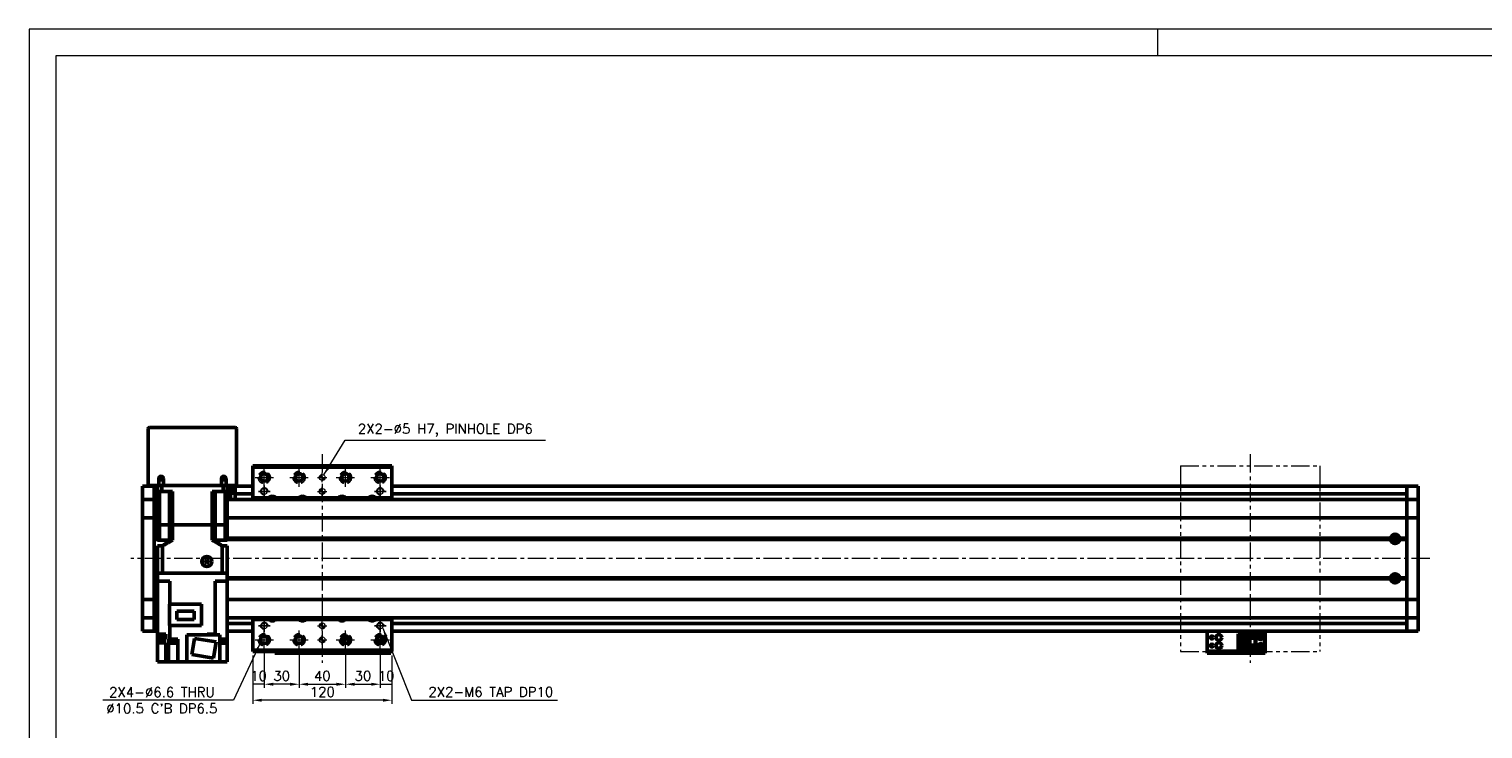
# Model space of a CAD drawing. Header units: millimetres. Extents: x 46891 to 50493, y 6223 to 9905.
# Tile 3 of 4: x 48547 to 49800, y 9302 to 9905. Entities that reach past the tile are written whole.
import ezdxf

# ---------------------------------------------------------------- set-up
doc = ezdxf.new("R2010")
doc.units = ezdxf.units.MM
doc.header["$LTSCALE"] = 0.5
for name, pattern in [('CENTER', [50.8, 31.75, -6.35, 6.35, -6.35]), ('HIDDENX2', [19.05, 12.7, -6.35]), ('PHANTOM', [63.5, 31.75, -6.35, 6.35, -6.35, 6.35, -6.35])]:
    doc.linetypes.add(name, pattern=pattern)
doc.layers.get('0').update_dxf_attribs({"lineweight": 20})
doc.layers.add('1', color=1, linetype='CENTER', lineweight=13)
doc.layers.add('외형선(ISO)', color=7, linetype='Continuous', lineweight=50)
doc.layers.add('2', color=2, linetype='HIDDENX2')
doc.layers.add('DIM', color=4, linetype='Continuous')
doc.styles.add('DSR TEXT', font='romans.shx', dxfattribs={"bigfont": 'whgtxt.shx'})
doc.styles.get("Standard").update_dxf_attribs({"font": 'romans.shx', "bigfont": 'whgtxt.shx'})
doc.dimstyles.new('DSR', dxfattribs={"dimscale": 2, "dimtxt": 3, "dimasz": 3, "dimexe": 0.5, "dimexo": 0.5, "dimgap": 0.5, "dimtad": 1, "dimdsep": 46, "dimtxsty": 'Standard', "dimcen": 2.5, "dimclrd": 4, "dimclre": 4, "dimclrt": 2, "dimadec": 0, "dimazin": 2, "dimtfac": 1, "dimtmove": 0, "dimatfit": 3, "dimfxl": 0, "dimlwd": -1, "dimlwe": -1, "dimarcsym": 0})

# ---------------------------------------------------------------- blocks, each defined once
blk = doc.blocks.new('A$C1C1952E1')
at = {"color": 1}
blk.add_lwpolyline([(0, 0), (420, 0), (420, 297), (0, 297)], close=True, dxfattribs=at)
at = {"color": 3}
blk.add_lwpolyline([(5, 5), (415, 5), (415, 292), (5, 292)], close=True, dxfattribs=at)
blk = doc.blocks.new('tap6')
blk.add_circle((0, 0), 2.5)
at = {"layer": 'DIM', "color": 1}
for p, q in [((-5, 0), (5, 0)), ((0, -5), (0, 5))]:
    blk.add_line(p, q, dxfattribs=at)
blk.add_arc((0, 0), 3, 263.303, 187.8802, dxfattribs=at)
blk = doc.blocks.new('A$C33E56CC6')
h = blk.add_hatch()
h.set_pattern_fill('ANSI31', color=256, style=0)
h.set_pattern_definition([(45, (-7065.45672, -6508.5399), (-0.0883883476, 0.0883883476), [])])
h.paths.add_polyline_path([(4, 6.5, 0.414214), (1.5, 4), (4, 4)])
h.paths.add_polyline_path([(6.5, 4), (4, 4), (4, 1.5, 0.414214)])
blk.add_circle((4, 4), 2.5)
at = {"layer": '1'}
for p, q in [((0, 4), (8, 4)), ((4, 0), (4, 8))]:
    blk.add_line(p, q, dxfattribs=at)
blk = doc.blocks.new('*D108')
at = {"color": 1, "linetype": 'ByBlock'}
for p, q in [((48739.5, 9364.8), (48739.5, 9337.1)), ((48749.5, 9366.8), (48749.5, 9337.1)), ((48749.5, 9340.1), (48739.5, 9340.1))]:
    blk.add_line(p, q, dxfattribs=at)
at = {"layer": 'Defpoints', "color": 0}
for p in [(48739.5, 9368.4), (48749.5, 9370.4), (48739.5, 9340.1)]:
    blk.add_point(p, dxfattribs=at)
at = {"color": 3, "insert": (48744.5, 9347.3), "char_height": 8.4, "attachment_point": 5, "style": 'DSR TEXT'}
blk.add_mtext('10', dxfattribs=at)
blk = doc.blocks.new('*D109')
at = {"color": 1, "linetype": 'ByBlock'}
for p, q in [((48749.5, 9366.8), (48749.5, 9337.1)), ((48779.5, 9366.8), (48779.5, 9337.1)), ((48771.7, 9340.1), (48757.3, 9340.1))]:
    blk.add_line(p, q, dxfattribs=at)
at = {"color": 1}
for points in [[(48757.3, 9341.4), (48757.3, 9338.8), (48749.5, 9340.1)], [(48771.7, 9341.4), (48771.7, 9338.8), (48779.5, 9340.1)]]:
    blk.add_solid(points, dxfattribs=at)
at = {"layer": 'Defpoints', "color": 0}
for p in [(48749.5, 9370.4), (48779.5, 9370.4), (48749.5, 9340.1)]:
    blk.add_point(p, dxfattribs=at)
at = {"color": 3, "insert": (48764.5, 9347.3), "char_height": 8.4, "attachment_point": 5, "style": 'DSR TEXT'}
blk.add_mtext('30', dxfattribs=at)
blk = doc.blocks.new('*D110')
at = {"color": 1, "linetype": 'ByBlock'}
for p, q in [((48779.5, 9366.8), (48779.5, 9337.1)), ((48819.5, 9366.8), (48819.5, 9337.1)), ((48787.3, 9340.1), (48811.7, 9340.1))]:
    blk.add_line(p, q, dxfattribs=at)
at = {"color": 1}
for points in [[(48787.3, 9341.4), (48787.3, 9338.8), (48779.5, 9340.1)], [(48811.7, 9341.4), (48811.7, 9338.8), (48819.5, 9340.1)]]:
    blk.add_solid(points, dxfattribs=at)
at = {"layer": 'Defpoints', "color": 0}
for p in [(48779.5, 9370.4), (48819.5, 9370.4), (48819.5, 9340.1)]:
    blk.add_point(p, dxfattribs=at)
at = {"color": 3, "insert": (48799.5, 9347.3), "char_height": 8.4, "attachment_point": 5, "style": 'DSR TEXT'}
blk.add_mtext('40', dxfattribs=at)
blk = doc.blocks.new('*D111')
at = {"color": 1, "linetype": 'ByBlock'}
for p, q in [((48819.5, 9366.8), (48819.5, 9337.1)), ((48849.5, 9366.8), (48849.5, 9337.1)), ((48827.3, 9340.1), (48841.7, 9340.1))]:
    blk.add_line(p, q, dxfattribs=at)
at = {"color": 1}
for points in [[(48827.3, 9341.4), (48827.3, 9338.8), (48819.5, 9340.1)], [(48841.7, 9341.4), (48841.7, 9338.8), (48849.5, 9340.1)]]:
    blk.add_solid(points, dxfattribs=at)
at = {"layer": 'Defpoints', "color": 0}
for p in [(48819.5, 9370.4), (48849.5, 9370.4), (48849.5, 9340.1)]:
    blk.add_point(p, dxfattribs=at)
at = {"color": 3, "insert": (48834.5, 9347.3), "char_height": 8.4, "attachment_point": 5, "style": 'DSR TEXT'}
blk.add_mtext('30', dxfattribs=at)
blk = doc.blocks.new('*D112')
at = {"color": 1, "linetype": 'ByBlock'}
for p, q in [((48849.5, 9366.8), (48849.5, 9337.1)), ((48859.5, 9364.8), (48859.5, 9337.1)), ((48849.5, 9340.1), (48859.5, 9340.1))]:
    blk.add_line(p, q, dxfattribs=at)
at = {"layer": 'Defpoints', "color": 0}
for p in [(48849.5, 9370.4), (48859.5, 9368.4), (48859.5, 9340.1)]:
    blk.add_point(p, dxfattribs=at)
at = {"color": 3, "insert": (48854.5, 9347.3), "char_height": 8.4, "attachment_point": 5, "style": 'DSR TEXT'}
blk.add_mtext('10', dxfattribs=at)
blk = doc.blocks.new('*D113')
at = {"color": 1, "linetype": 'ByBlock'}
for p, q in [((48739.5, 9364.8), (48739.5, 9323.3)), ((48859.5, 9364.8), (48859.5, 9323.3)), ((48851.7, 9326.3), (48747.3, 9326.3))]:
    blk.add_line(p, q, dxfattribs=at)
at = {"color": 1}
for points in [[(48747.3, 9327.6), (48747.3, 9325), (48739.5, 9326.3)], [(48851.7, 9327.6), (48851.7, 9325), (48859.5, 9326.3)]]:
    blk.add_solid(points, dxfattribs=at)
at = {"layer": 'Defpoints', "color": 0}
for p in [(48739.5, 9368.4), (48859.5, 9368.4), (48739.5, 9326.3)]:
    blk.add_point(p, dxfattribs=at)
at = {"color": 3, "insert": (48799.5, 9333.5), "char_height": 8.4, "attachment_point": 5, "style": 'DSR TEXT'}
blk.add_mtext('120', dxfattribs=at)

msp = doc.modelspace()

# ---------------------------------------------------------------- linework, layer by layer
at = {"color": 1}
msp.add_line((49519.64332, 9905.05592), (49519.64332, 9881.88992), dxfattribs=at)
at = {"color": 6, "linetype": 'PHANTOM'}
for p, q in [((49539.46234, 9528.43233), (49659.46234, 9528.43233)), ((49539.46234, 9528.43233), (49539.46234, 9368.43233)), ((49659.46234, 9528.43233), (49659.46234, 9368.43233)), ((49539.46234, 9368.43233), (49659.46234, 9368.43233))]:
    msp.add_line(p, q, dxfattribs=at)
at = {"layer": '1'}
for p, q in [((48799.46234, 9538.43233), (48799.46234, 9358.43233)), ((49599.46234, 9538.43233), (49599.46234, 9358.43233)), ((48741.46234, 9518.43233), (48757.46234, 9518.43233)), ((48749.46234, 9510.43233), (48749.46234, 9526.43233)), ((48771.46234, 9518.43233), (48787.46234, 9518.43233)), ((48779.46234, 9510.43233), (48779.46234, 9526.43233)), ((48811.46234, 9518.43233), (48827.46234, 9518.43233)), ((48819.46234, 9510.43233), (48819.46234, 9526.43233)), ((48841.46234, 9518.43233), (48857.46234, 9518.43233)), ((48849.46234, 9510.43233), (48849.46234, 9526.43233)), ((49754.46234, 9448.43234), (48634.46234, 9448.43234)), ((48741.46234, 9378.43233), (48757.46234, 9378.43233)), ((48749.46234, 9370.43233), (48749.46234, 9386.43233)), ((48771.46234, 9378.43233), (48787.46234, 9378.43233)), ((48779.46234, 9370.43233), (48779.46234, 9386.43233)), ((48811.46234, 9378.43233), (48827.46234, 9378.43233)), ((48819.46234, 9370.43233), (48819.46234, 9386.43233)), ((48841.46234, 9378.43233), (48857.46234, 9378.43233)), ((48849.46234, 9370.43233), (48849.46234, 9386.43233))]:
    msp.add_line(p, q, dxfattribs=at)
at = {"layer": '2'}
for centre in [(48749.46234, 9518.43233), (48779.46234, 9518.43233), (48819.46234, 9518.43233), (48849.46234, 9518.43233), (48749.46234, 9378.43233), (48779.46234, 9378.43233), (48819.46234, 9378.43233), (48849.46234, 9378.43233)]:
    msp.add_circle(centre, 5.25, dxfattribs=at)
at = {"layer": '외형선(ISO)'}
for p, q in [((48649.46234, 9560.43234), (48649.46234, 9511.43234)), ((48724.46234, 9561.43234), (48650.46234, 9561.43234)), ((48725.46234, 9511.43234), (48725.46234, 9560.43234)), ((48739.46234, 9527.43233), (48739.46234, 9528.43233)), ((48739.46234, 9528.43233), (48859.46234, 9528.43233)), ((48739.46234, 9500.93233), (48739.46234, 9527.43233)), ((48739.46234, 9527.43233), (48859.46234, 9527.43233)), ((48859.46234, 9528.43233), (48859.46234, 9527.43233)), ((48859.46234, 9527.43233), (48859.46234, 9500.93233)), ((48658.46234, 9511.43234), (48658.46234, 9517.43234)), ((48662.46234, 9517.43234), (48662.46234, 9511.43234)), ((48712.46234, 9511.43234), (48712.46234, 9517.43234)), ((48716.46234, 9517.43234), (48716.46234, 9511.43234)), ((48644.46234, 9510.93234), (48644.46234, 9507.93234)), ((48654.46234, 9510.93234), (48644.46234, 9510.93234)), ((48644.46234, 9506.07217), (48644.46234, 9507.93234)), ((48644.46234, 9505.16421), (48644.46234, 9506.07217)), ((48644.46234, 9499.89254), (48644.46234, 9505.16421)), ((48650.46234, 9511.43234), (48649.46234, 9511.43234)), ((48658.46234, 9511.43234), (48650.46234, 9511.43234)), ((48654.46234, 9511.43234), (48654.46234, 9503.43234)), ((48654.46234, 9499.43234), (48654.46234, 9503.43234)), ((48654.46234, 9503.43234), (48657.46234, 9503.43234)), ((48657.46234, 9511.43234), (48657.46234, 9506.43234)), ((48657.46234, 9506.43234), (48661.00483, 9506.43234)), ((48657.46234, 9477.43234), (48657.46234, 9506.43234)), ((48662.46234, 9511.43234), (48658.46234, 9511.43234)), ((48659.17476, 9506.43234), (48659.17476, 9477.43234)), ((48661.00483, 9511.43234), (48661.00483, 9506.43234)), ((48670.42562, 9506.43234), (48661.00483, 9506.43234)), ((48712.46234, 9511.43234), (48662.46234, 9511.43234)), ((48667.71234, 9506.43234), (48667.71234, 9477.43234)), ((48670.42562, 9477.43234), (48670.42562, 9506.43234)), ((48713.91986, 9506.43234), (48704.49907, 9506.43234)), ((48704.49907, 9477.43234), (48704.49907, 9506.43234)), ((48707.21234, 9506.43234), (48707.21234, 9477.43234)), ((48716.46234, 9511.43234), (48712.46234, 9511.43234)), ((48713.91986, 9511.43234), (48713.91986, 9506.43234)), ((48713.91986, 9506.43234), (48717.46234, 9506.43234)), ((48715.74993, 9506.43234), (48715.74993, 9477.43234)), ((48724.46234, 9511.43234), (48716.46234, 9511.43234)), ((48717.46234, 9511.43234), (48717.46234, 9506.43234)), ((48717.46234, 9477.43234), (48717.46234, 9506.43234)), ((48717.46234, 9503.43234), (48720.46234, 9503.43234)), ((48720.46234, 9503.43234), (48720.46234, 9511.43234)), ((48724.46234, 9510.93234), (48720.46234, 9510.93234)), ((48724.46234, 9508.53234), (48720.46234, 9508.53234)), ((48724.46234, 9506.23234), (48720.46234, 9506.23234)), ((48720.46234, 9504.93653), (48724.46234, 9504.93653)), ((48720.46234, 9503.43234), (48720.46234, 9499.43234)), ((48725.46234, 9511.43234), (48724.46234, 9511.43234)), ((48724.46234, 9507.93234), (48724.46234, 9510.93234)), ((48739.46234, 9510.93234), (48724.46234, 9510.93234)), ((48724.46234, 9507.93234), (48724.46234, 9505.43234)), ((48724.46234, 9504.43234), (48724.46234, 9505.43234)), ((48724.46234, 9504.43234), (48724.46234, 9500.43234)), ((48739.46234, 9504.43234), (48724.46234, 9504.43234)), ((49734.46234, 9510.93234), (48859.46234, 9510.93234)), ((49734.46234, 9504.43234), (48859.46234, 9504.43234)), ((49734.46234, 9507.93234), (49734.46234, 9510.93234)), ((49734.46234, 9510.93234), (49734.46234, 9507.93234)), ((49734.46234, 9510.93234), (49744.46234, 9510.93234)), ((49734.46234, 9507.93234), (49734.46234, 9506.07217)), ((49734.46234, 9506.07217), (49734.46234, 9507.93234)), ((49734.46234, 9505.16421), (49734.46234, 9506.07217)), ((49734.46234, 9499.89254), (49734.46234, 9505.16421)), ((49744.46234, 9507.93234), (49744.46234, 9510.93234)), ((49744.46234, 9507.93234), (49744.46234, 9506.07217)), ((49744.46234, 9506.07217), (49744.46234, 9505.16421)), ((49744.46234, 9505.16421), (49744.46234, 9499.89254)), ((48644.46234, 9499.43234), (48644.46234, 9499.89254)), ((48644.46234, 9499.43234), (48644.46234, 9496.72383)), ((48654.46234, 9499.43234), (48644.46234, 9499.43234)), ((48644.46234, 9496.72383), (48644.46234, 9484.12384)), ((48654.46234, 9496.72383), (48654.46234, 9499.43234)), ((48654.46234, 9499.43234), (48657.46234, 9499.43234)), ((48654.46234, 9499.43234), (48654.46234, 9496.72383)), ((48654.46234, 9484.12384), (48654.46234, 9496.72383)), ((48654.46234, 9496.72383), (48654.46234, 9484.12384)), ((48717.46234, 9499.43234), (49734.46234, 9499.43234)), ((48724.46234, 9500.43234), (48724.46234, 9499.43234)), ((48739.46234, 9500.93233), (48753.66726, 9500.93233)), ((48739.46234, 9499.43234), (48739.46234, 9500.93233)), ((48759.25743, 9500.93233), (48779.66726, 9500.93233)), ((48785.25743, 9500.93233), (48813.66726, 9500.93233)), ((48819.25743, 9500.93233), (48839.66726, 9500.93233)), ((48845.25743, 9500.93233), (48859.46234, 9500.93233)), ((48859.46234, 9500.93233), (48859.46234, 9499.43234)), ((49734.46234, 9499.43234), (49734.46234, 9499.89254)), ((49734.46234, 9499.43234), (49734.46234, 9496.72383)), ((49734.46234, 9499.43234), (49744.46234, 9499.43234)), ((49734.46234, 9496.72383), (49734.46234, 9499.43234)), ((49734.46234, 9496.72383), (49734.46234, 9484.12384)), ((49734.46234, 9484.12384), (49734.46234, 9496.72383)), ((49744.46234, 9499.89254), (49744.46234, 9499.43234)), ((49744.46234, 9496.72383), (49744.46234, 9499.43234)), ((49744.46234, 9484.12384), (49744.46234, 9496.72383)), ((48644.46234, 9483.65974), (48644.46234, 9484.12384)), ((48644.46234, 9483.65974), (48644.46234, 9481.65974)), ((48654.46234, 9483.65974), (48644.46234, 9483.65974)), ((48644.46234, 9415.20493), (48644.46234, 9481.65974)), ((48654.46234, 9484.12384), (48654.46234, 9483.65974)), ((48654.46234, 9483.65974), (48654.46234, 9484.12384)), ((48654.46234, 9481.65974), (48654.46234, 9483.65974)), ((48654.46234, 9483.65974), (48657.46234, 9483.65974)), ((48654.46234, 9483.65974), (48654.46234, 9481.65974)), ((48654.46234, 9481.65974), (48654.46234, 9415.20493)), ((48654.46234, 9465.93234), (48654.46234, 9481.65974)), ((48659.17476, 9477.43234), (48657.46234, 9477.43234)), ((48657.46234, 9477.43234), (48659.17476, 9477.43234)), ((48657.46234, 9477.43234), (48657.46234, 9464.43234)), ((48662.71234, 9477.43234), (48659.17476, 9477.43234)), ((48662.71234, 9477.43234), (48659.17476, 9477.43234)), ((48659.17476, 9477.43234), (48659.17476, 9464.43234)), ((48667.71234, 9477.43234), (48662.71234, 9477.43234)), ((48667.71234, 9477.43234), (48662.71234, 9477.43234)), ((48670.42562, 9477.43234), (48667.71234, 9477.43234)), ((48667.71234, 9477.43234), (48670.42562, 9477.43234)), ((48667.71234, 9477.43234), (48667.71234, 9464.43234)), ((48704.49907, 9477.43234), (48670.42562, 9477.43234)), ((48704.49907, 9477.43234), (48670.42562, 9477.43234)), ((48670.42562, 9477.43234), (48670.42562, 9464.43234)), ((48707.21234, 9477.43234), (48704.49907, 9477.43234)), ((48704.49907, 9477.43234), (48707.21234, 9477.43234)), ((48704.49907, 9477.43234), (48704.49907, 9464.43234)), ((48712.21234, 9477.43234), (48707.21234, 9477.43234)), ((48712.21234, 9477.43234), (48707.21234, 9477.43234)), ((48707.21234, 9477.43234), (48707.21234, 9464.43234)), ((48715.74993, 9477.43234), (48712.21234, 9477.43234)), ((48715.74993, 9477.43234), (48712.21234, 9477.43234)), ((48717.46234, 9477.43234), (48715.74993, 9477.43234)), ((48715.74993, 9477.43234), (48717.46234, 9477.43234)), ((48715.74993, 9477.43234), (48715.74993, 9464.43234)), ((48717.46234, 9483.65974), (49734.46234, 9483.65974)), ((48717.46234, 9477.43234), (48717.46234, 9464.43234)), ((49734.46234, 9483.65974), (49734.46234, 9484.12384)), ((49734.46234, 9484.12384), (49734.46234, 9483.65974)), ((49734.46234, 9483.65974), (49734.46234, 9481.65974)), ((49734.46234, 9483.65974), (49744.46234, 9483.65974)), ((49734.46234, 9481.65974), (49734.46234, 9483.65974)), ((49734.46234, 9415.20493), (49734.46234, 9481.65974)), ((49734.46234, 9481.65974), (49734.46234, 9465.93234)), ((49744.46234, 9484.12384), (49744.46234, 9483.65974)), ((49744.46234, 9481.65974), (49744.46234, 9483.65974)), ((49744.46234, 9481.65974), (49744.46234, 9415.20493)), ((48654.46234, 9465.93234), (48657.46234, 9465.93234)), ((48654.46234, 9465.43234), (48657.46234, 9465.43234)), ((48654.46234, 9464.93234), (48657.46234, 9464.93234)), ((48654.46234, 9431.93234), (48654.46234, 9464.93234)), ((48657.46234, 9464.43234), (48659.17476, 9464.43234)), ((48659.17476, 9464.43234), (48667.71234, 9464.43234)), ((48667.71234, 9464.43234), (48670.42562, 9464.43234)), ((48704.49907, 9464.43234), (48707.21234, 9464.43234)), ((48715.74993, 9464.43234), (48707.21234, 9464.43234)), ((48715.74993, 9464.43234), (48717.46234, 9464.43234)), ((48717.46234, 9465.93234), (49720.49372, 9465.93234)), ((48717.46234, 9465.43234), (49720.96234, 9465.43234)), ((48717.46234, 9464.93234), (49720.49372, 9464.93234)), ((49723.90269, 9466.43234), (49723.18655, 9466.43234)), ((49723.90269, 9466.95366), (49723.90269, 9463.91101)), ((49727.96234, 9465.43234), (49734.46234, 9465.43234)), ((49728.43097, 9465.93234), (49734.46234, 9465.93234)), ((49728.43097, 9464.93234), (49734.46234, 9464.93234)), ((49734.46234, 9464.93234), (49734.46234, 9431.93234)), ((48657.46234, 9459.43234), (48661.76701, 9459.43234)), ((48657.46234, 9459.43234), (48657.46234, 9435.93234)), ((48661.76701, 9459.43234), (48661.76701, 9435.93234)), ((48713.15767, 9459.43234), (48717.46234, 9459.43234)), ((48713.15767, 9459.43234), (48713.15767, 9435.93234)), ((48717.46234, 9459.43234), (48717.46234, 9435.93234)), ((48699.96234, 9447.66439), (48698.46234, 9446.79836)), ((48698.46234, 9446.79836), (48698.46234, 9445.06631)), ((48698.46234, 9445.06631), (48699.96234, 9444.20029)), ((48701.46234, 9446.79836), (48699.96234, 9447.66439)), ((48699.96234, 9444.20029), (48701.46234, 9445.06631)), ((48701.46234, 9445.06631), (48701.46234, 9446.79836)), ((48654.46234, 9431.93234), (48657.46234, 9431.93234)), ((48654.46234, 9431.43234), (48657.46234, 9431.43234)), ((48654.46234, 9430.93234), (48657.46234, 9430.93234)), ((48654.46234, 9415.20493), (48654.46234, 9430.93234)), ((48657.46234, 9428.93234), (48657.46234, 9435.93234)), ((48657.46234, 9435.93234), (48657.46681, 9435.93234)), ((48657.46234, 9428.93234), (48657.46234, 9383.33234)), ((48661.96234, 9428.93234), (48657.46234, 9428.93234)), ((48657.46681, 9435.93234), (48661.76179, 9435.93234)), ((48661.76179, 9435.93234), (48661.76701, 9435.93234)), ((48713.15767, 9435.93234), (48661.76701, 9435.93234)), ((48661.96234, 9435.93234), (48712.96234, 9435.93234)), ((48661.96234, 9428.93234), (48667.90297, 9428.93234)), ((48667.90297, 9428.93234), (48667.90297, 9409.03234)), ((48707.02171, 9428.93234), (48712.96234, 9428.93234)), ((48707.02171, 9428.93234), (48707.02171, 9383.33234)), ((48717.46234, 9428.93234), (48712.96234, 9428.93234)), ((48713.15767, 9435.93234), (48713.16289, 9435.93234)), ((48713.16289, 9435.93234), (48717.45787, 9435.93234)), ((48717.45787, 9435.93234), (48717.46234, 9435.93234)), ((48717.46234, 9428.93234), (48717.46234, 9435.93234)), ((48717.46234, 9431.93234), (49720.49372, 9431.93234)), ((48717.46234, 9431.43234), (49720.96234, 9431.43234)), ((48717.46234, 9430.93234), (49720.49372, 9430.93234)), ((48717.46234, 9428.93234), (48717.46234, 9378.83234)), ((49723.90269, 9430.43234), (49723.18655, 9430.43234)), ((49723.90269, 9432.95366), (49723.90269, 9429.91101)), ((49727.96234, 9431.43234), (49734.46234, 9431.43234)), ((49728.43097, 9431.93234), (49734.46234, 9431.93234)), ((49728.43097, 9430.93234), (49734.46234, 9430.93234)), ((49734.46234, 9430.93234), (49734.46234, 9415.20493)), ((48644.46234, 9415.20493), (48644.46234, 9413.20493)), ((48654.46234, 9413.20493), (48654.46234, 9415.20493)), ((48654.46234, 9415.20493), (48654.46234, 9413.20493)), ((49734.46234, 9415.20493), (49734.46234, 9413.20493)), ((49734.46234, 9413.20493), (49734.46234, 9415.20493)), ((49744.46234, 9413.20493), (49744.46234, 9415.20493)), ((48644.46234, 9412.74083), (48644.46234, 9413.20493)), ((48654.46234, 9413.20493), (48644.46234, 9413.20493)), ((48644.46234, 9412.74083), (48644.46234, 9400.14084)), ((48654.46234, 9413.20493), (48654.46234, 9412.74083)), ((48654.46234, 9413.20493), (48657.46234, 9413.20493)), ((48654.46234, 9412.74083), (48654.46234, 9413.20493)), ((48654.46234, 9400.14084), (48654.46234, 9412.74083)), ((48654.46234, 9412.74083), (48654.46234, 9400.14084)), ((48667.66234, 9409.03234), (48695.46234, 9409.03234)), ((48667.66234, 9409.03234), (48667.66234, 9390.68234)), ((48674.01234, 9395.80734), (48674.01234, 9403.25734)), ((48674.01234, 9403.25734), (48689.11234, 9403.25734)), ((48689.11234, 9403.25734), (48689.11234, 9395.80734)), ((48695.46234, 9409.03234), (48695.46234, 9390.68234)), ((48717.46234, 9413.20493), (49734.46234, 9413.20493)), ((49734.46234, 9412.74083), (49734.46234, 9413.20493)), ((49734.46234, 9413.20493), (49744.46234, 9413.20493)), ((49734.46234, 9413.20493), (49734.46234, 9412.74083)), ((49734.46234, 9412.74083), (49734.46234, 9400.14084)), ((49734.46234, 9400.14084), (49734.46234, 9412.74083)), ((49744.46234, 9413.20493), (49744.46234, 9412.74083)), ((49744.46234, 9400.14084), (49744.46234, 9412.74083)), ((48644.46234, 9400.14084), (48644.46234, 9397.43234)), ((48644.46234, 9396.97213), (48644.46234, 9397.43234)), ((48654.46234, 9397.43234), (48644.46234, 9397.43234)), ((48644.46234, 9391.70046), (48644.46234, 9396.97213)), ((48644.46234, 9390.7925), (48644.46234, 9391.70046)), ((48644.46234, 9388.93234), (48644.46234, 9390.7925)), ((48644.46234, 9388.93234), (48644.46234, 9385.93234)), ((48654.46234, 9397.43234), (48654.46234, 9400.14084)), ((48654.46234, 9400.14084), (48654.46234, 9397.43234)), ((48654.46234, 9397.43234), (48654.46234, 9396.97213)), ((48654.46234, 9397.43234), (48657.46234, 9397.43234)), ((48654.46234, 9396.97213), (48654.46234, 9391.70046)), ((48657.46234, 9392.43234), (48654.46234, 9392.43234)), ((48654.46234, 9391.70046), (48654.46234, 9390.7925)), ((48654.46234, 9388.93234), (48654.46234, 9390.7925)), ((48654.46234, 9390.7925), (48654.46234, 9388.93234)), ((48654.46234, 9388.93234), (48654.46234, 9385.93234)), ((48654.46234, 9385.93234), (48654.46234, 9388.93234)), ((48695.46234, 9390.68234), (48667.66234, 9390.68234)), ((48667.90297, 9378.83234), (48667.90297, 9390.68234)), ((48689.11234, 9395.80734), (48674.01234, 9395.80734)), ((48717.46234, 9397.43234), (49734.46234, 9397.43234)), ((48739.46234, 9392.43234), (48717.46234, 9392.43234)), ((48739.46234, 9395.93233), (48739.46234, 9397.43234)), ((48753.66726, 9395.93233), (48739.46234, 9395.93233)), ((48739.46234, 9369.43233), (48739.46234, 9395.93233)), ((48779.66726, 9395.93233), (48759.25743, 9395.93233)), ((48813.66726, 9395.93233), (48785.25743, 9395.93233)), ((48839.66726, 9395.93233), (48819.25743, 9395.93233)), ((48859.46234, 9395.93233), (48845.25743, 9395.93233)), ((48859.46234, 9397.43234), (48859.46234, 9395.93233)), ((48859.46234, 9395.93233), (48859.46234, 9369.43233)), ((49734.46234, 9392.43234), (48859.46234, 9392.43234)), ((49734.46234, 9400.14084), (49734.46234, 9397.43234)), ((49734.46234, 9397.43234), (49734.46234, 9400.14084)), ((49734.46234, 9396.97213), (49734.46234, 9397.43234)), ((49734.46234, 9397.43234), (49744.46234, 9397.43234)), ((49734.46234, 9391.70046), (49734.46234, 9396.97213)), ((49734.46234, 9390.7925), (49734.46234, 9391.70046)), ((49734.46234, 9390.7925), (49734.46234, 9388.93234)), ((49734.46234, 9388.93234), (49734.46234, 9390.7925)), ((49734.46234, 9385.93234), (49734.46234, 9388.93234)), ((49734.46234, 9388.93234), (49734.46234, 9385.93234)), ((49744.46234, 9397.43234), (49744.46234, 9400.14084)), ((49744.46234, 9397.43234), (49744.46234, 9396.97213)), ((49744.46234, 9396.97213), (49744.46234, 9391.70046)), ((49744.46234, 9391.70046), (49744.46234, 9390.7925)), ((49744.46234, 9390.7925), (49744.46234, 9388.93234)), ((49744.46234, 9385.93234), (49744.46234, 9388.93234)), ((48654.46234, 9385.93234), (48644.46234, 9385.93234)), ((48657.46234, 9385.93234), (48654.46234, 9385.93234)), ((48657.42743, 9383.33234), (48657.46234, 9383.33234)), ((48657.42743, 9383.33234), (48657.42743, 9382.63234)), ((48663.32743, 9382.63234), (48657.42743, 9382.63234)), ((48663.02232, 9383.33234), (48657.46234, 9383.33234)), ((48657.46234, 9382.63234), (48657.46234, 9378.83234)), ((48657.46234, 9375.83234), (48657.46234, 9378.83234)), ((48657.46234, 9378.83234), (48663.02232, 9378.83234)), ((48657.57743, 9382.63234), (48657.57743, 9380.63234)), ((48663.17743, 9380.63234), (48657.57743, 9380.63234)), ((48663.02232, 9383.33234), (48664.46234, 9383.33234)), ((48664.46234, 9378.83234), (48663.02232, 9378.83234)), ((48663.17743, 9382.63234), (48663.17743, 9380.63234)), ((48663.32743, 9383.33234), (48663.32743, 9382.63234)), ((48664.46234, 9378.83234), (48664.46234, 9383.33234)), ((48666.95426, 9359.33234), (48666.95426, 9378.83234)), ((48666.95426, 9378.83234), (48667.50367, 9378.83234)), ((48667.90297, 9378.83234), (48667.50367, 9378.83234)), ((48674.96234, 9378.83234), (48667.90297, 9378.83234)), ((48668.16638, 9378.83234), (48668.16638, 9378.33234)), ((48674.16638, 9378.33234), (48668.16638, 9378.33234)), ((48668.21638, 9378.33234), (48668.21638, 9377.63234)), ((48674.11638, 9377.63234), (48668.21638, 9377.63234)), ((48668.36638, 9377.63234), (48668.36638, 9375.63234)), ((48673.96638, 9377.63234), (48673.96638, 9375.63234)), ((48674.11638, 9378.33234), (48674.11638, 9377.63234)), ((48674.16638, 9378.83234), (48674.16638, 9378.33234)), ((48674.96234, 9359.33234), (48674.96234, 9378.83234)), ((48682.76234, 9382.83234), (48711.16234, 9382.83234)), ((48682.76234, 9359.33234), (48682.76234, 9382.83234)), ((48686.98426, 9365.70465), (48689.17434, 9379.53228)), ((48689.17434, 9379.53228), (48707.94042, 9376.56003)), ((48703.67256, 9383.33234), (48700.26234, 9383.33234)), ((48700.26234, 9383.33234), (48700.26234, 9382.83234)), ((48701.17509, 9383.33234), (48701.17509, 9382.83234)), ((48703.67256, 9383.33234), (48704.57763, 9383.33234)), ((48707.02171, 9383.33234), (48704.57763, 9383.33234)), ((48707.94042, 9376.56003), (48705.75034, 9362.73239)), ((48707.42102, 9383.33234), (48707.02171, 9383.33234)), ((48707.07509, 9383.33234), (48707.07509, 9382.83234)), ((48707.42102, 9383.33234), (48707.73915, 9383.33234)), ((48707.73915, 9383.33234), (48707.73915, 9382.83234)), ((48711.16234, 9359.33234), (48711.16234, 9382.83234)), ((48711.16234, 9378.83234), (48711.90236, 9378.83234)), ((48716.95105, 9378.33234), (48711.16234, 9378.33234)), ((48716.90105, 9377.63234), (48711.16234, 9377.63234)), ((48717.46234, 9378.83234), (48711.90236, 9378.83234)), ((48716.75105, 9377.63234), (48716.75105, 9375.63234)), ((48716.90105, 9378.33234), (48716.90105, 9377.63234)), ((48716.95105, 9378.83234), (48716.95105, 9378.33234)), ((48739.46234, 9385.93234), (48717.46234, 9385.93234)), ((48717.46234, 9383.33234), (48717.49726, 9383.33234)), ((48717.49726, 9382.63234), (48717.46234, 9382.63234)), ((48717.46234, 9378.83234), (48717.46234, 9359.33234)), ((48717.49726, 9383.33234), (48717.49726, 9382.63234)), ((48816.46234, 9379.80711), (48816.46234, 9377.05756)), ((48816.96234, 9379.93235), (48816.52296, 9379.93235)), ((48822.40171, 9379.93237), (48816.52297, 9379.93237)), ((48816.96234, 9379.93235), (48817.26234, 9379.93235)), ((48816.96234, 9376.27827), (48816.96234, 9379.93235)), ((48821.66234, 9379.93235), (48817.26234, 9379.93235)), ((48817.26234, 9379.93235), (48817.26234, 9375.97266)), ((48819.04935, 9381.70639), (48818.86234, 9381.33237)), ((48818.86234, 9381.33237), (48819.06234, 9381.33237)), ((48819.06234, 9381.33237), (48819.06234, 9380.93237)), ((48819.06234, 9380.93237), (48819.86234, 9380.93237)), ((48819.86234, 9381.33237), (48820.06234, 9381.33237)), ((48819.86234, 9380.93237), (48819.86234, 9381.33237)), ((48820.06234, 9381.33237), (48819.87533, 9381.70639)), ((48821.66234, 9379.93235), (48821.96234, 9379.93235)), ((48821.66234, 9375.97266), (48821.66234, 9379.93235)), ((48822.40172, 9379.93235), (48821.96234, 9379.93235)), ((48821.96234, 9379.93235), (48821.96234, 9376.27827)), ((48822.46234, 9379.80711), (48822.46234, 9377.05756)), ((49734.46234, 9385.93234), (48859.46234, 9385.93234)), ((49562.46234, 9385.93234), (49562.46234, 9383.93236)), ((49562.46234, 9369.03236), (49562.46234, 9383.93236)), ((49589.26234, 9383.63235), (49598.46234, 9383.63235)), ((49589.26234, 9382.83235), (49589.26234, 9383.63235)), ((49597.56234, 9382.83235), (49589.26234, 9382.83235)), ((49589.26234, 9382.33235), (49589.26234, 9382.83235)), ((49589.26234, 9382.33235), (49589.26234, 9379.73235)), ((49597.06234, 9382.33235), (49589.26234, 9382.33235)), ((49589.26234, 9379.73235), (49589.26234, 9374.13235)), ((49595.46234, 9379.73235), (49589.26234, 9379.73235)), ((49590.56234, 9374.13235), (49590.56234, 9379.73235)), ((49591.06234, 9379.38235), (49591.06234, 9379.73235)), ((49591.06234, 9379.38235), (49591.06234, 9374.48235)), ((49595.46234, 9379.38235), (49591.06234, 9379.38235)), ((49593.86234, 9377.73235), (49592.02234, 9377.73235)), ((49592.02234, 9377.73235), (49592.02234, 9376.13235)), ((49593.86234, 9376.13235), (49593.86234, 9377.73235)), ((49595.46234, 9374.13235), (49595.46234, 9379.73235)), ((49597.56234, 9382.83235), (49597.06234, 9382.33235)), ((49597.06234, 9371.53235), (49597.06234, 9382.33235)), ((49597.56234, 9371.03235), (49597.56234, 9382.83235)), ((49598.46234, 9383.63237), (49598.46234, 9379.93237)), ((49598.46234, 9383.63237), (49604.46234, 9383.63237)), ((49598.46234, 9379.93237), (49604.46234, 9379.93237)), ((49598.46234, 9373.93237), (49598.46234, 9379.93235)), ((49598.96234, 9379.93235), (49598.46234, 9379.93235)), ((49598.96234, 9379.93235), (49599.26234, 9379.93235)), ((49598.96234, 9373.93237), (49598.96234, 9379.93235)), ((49599.26234, 9379.93235), (49603.66234, 9379.93235)), ((49599.26234, 9379.93235), (49599.26234, 9373.93237)), ((49600.86234, 9382.13237), (49601.46234, 9380.93237)), ((49601.06234, 9382.13237), (49600.86234, 9382.13237)), ((49601.06234, 9382.53237), (49601.06234, 9382.13237)), ((49601.86234, 9382.53237), (49601.06234, 9382.53237)), ((49601.46234, 9380.93237), (49602.06234, 9382.13237)), ((49601.86234, 9382.13237), (49601.86234, 9382.53237)), ((49602.06234, 9382.13237), (49601.86234, 9382.13237)), ((49603.66234, 9373.93237), (49603.66234, 9379.93235)), ((49603.66234, 9379.93235), (49603.96234, 9379.93235)), ((49604.46234, 9379.93235), (49603.96234, 9379.93235)), ((49603.96234, 9379.93235), (49603.96234, 9373.93237)), ((49604.46234, 9383.63237), (49604.46234, 9379.93237)), ((49609.96234, 9383.63234), (49604.46234, 9383.63234)), ((49604.46234, 9373.93237), (49604.46234, 9379.93235)), ((49611.96234, 9381.63234), (49611.96234, 9372.23234)), ((49612.46234, 9383.93236), (49612.46234, 9385.93234)), ((49612.46234, 9383.93236), (49612.46234, 9369.03236)), ((49734.46234, 9385.93234), (49744.46234, 9385.93234)), ((48657.46234, 9359.33234), (48657.46234, 9375.83234)), ((48663.02232, 9375.83234), (48657.46234, 9375.83234)), ((48663.02232, 9375.83234), (48664.46234, 9375.83234)), ((48664.46234, 9359.33234), (48664.46234, 9375.83234)), ((48673.96638, 9375.63234), (48668.36638, 9375.63234)), ((48705.75034, 9362.73239), (48686.98426, 9365.70465)), ((48716.75105, 9375.63234), (48711.16234, 9375.63234)), ((48739.46234, 9368.43233), (48739.46234, 9369.43233)), ((48859.46234, 9369.43233), (48739.46234, 9369.43233)), ((48739.46234, 9368.43233), (48859.46234, 9368.43233)), ((48758.46234, 9368.43233), (48758.46234, 9366.93238)), ((48758.46234, 9366.93236), (48758.46234, 9366.93238)), ((48758.46234, 9366.93236), (48808.46234, 9366.93236)), ((48761.46234, 9366.93238), (48805.46234, 9366.93238)), ((48808.46234, 9366.93238), (48808.46234, 9368.43233)), ((48808.46234, 9368.43233), (48808.46234, 9366.93238)), ((48808.46234, 9366.93236), (48808.46234, 9366.93238)), ((48808.46234, 9366.93236), (48858.46234, 9366.93236)), ((48811.46234, 9366.93238), (48855.46234, 9366.93238)), ((48858.46234, 9366.93238), (48858.46234, 9368.43233)), ((48859.46234, 9369.43233), (48859.46234, 9368.43233)), ((49562.46234, 9368.53238), (49562.46234, 9369.03236)), ((49562.46234, 9368.53238), (49562.46234, 9366.93238)), ((49562.46234, 9366.93236), (49562.46234, 9366.93238)), ((49562.46234, 9366.93236), (49612.46234, 9366.93236)), ((49565.46234, 9368.53238), (49609.46234, 9368.53238)), ((49565.46234, 9366.93238), (49609.46234, 9366.93238)), ((49589.26234, 9374.13235), (49589.26234, 9371.53235)), ((49589.26234, 9374.13235), (49595.46234, 9374.13235)), ((49589.26234, 9371.03235), (49589.26234, 9371.53235)), ((49589.26234, 9371.53235), (49597.06234, 9371.53235)), ((49589.26234, 9371.03235), (49597.56234, 9371.03235)), ((49589.26234, 9370.23235), (49589.26234, 9371.03235)), ((49589.26234, 9370.23235), (49598.46234, 9370.23235)), ((49589.26234, 9370.23234), (49604.46234, 9370.23234)), ((49591.06234, 9374.48235), (49595.46234, 9374.48235)), ((49591.06234, 9374.13235), (49591.06234, 9374.48235)), ((49592.02234, 9376.13235), (49593.86234, 9376.13235)), ((49597.56234, 9371.03235), (49597.06234, 9371.53235)), ((49598.46234, 9373.93237), (49598.46234, 9370.23237)), ((49598.46234, 9373.93237), (49604.46234, 9373.93237)), ((49598.46234, 9370.23237), (49604.46234, 9370.23237)), ((49600.86234, 9372.53237), (49601.46234, 9371.33237)), ((49601.06234, 9372.53237), (49600.86234, 9372.53237)), ((49601.06234, 9372.93237), (49601.06234, 9372.53237)), ((49601.86234, 9372.93237), (49601.06234, 9372.93237)), ((49601.46234, 9371.33237), (49602.06234, 9372.53237)), ((49601.86234, 9372.53237), (49601.86234, 9372.93237)), ((49602.06234, 9372.53237), (49601.86234, 9372.53237)), ((49604.46234, 9373.93237), (49604.46234, 9370.23237)), ((49604.46234, 9370.23237), (49604.46234, 9370.23234)), ((49609.96234, 9370.23234), (49604.46234, 9370.23234)), ((49612.46234, 9369.03236), (49612.46234, 9368.53238)), ((49612.46234, 9366.93238), (49612.46234, 9368.53238)), ((48660.96234, 9359.33234), (48657.46234, 9359.33234)), ((48660.96234, 9359.33234), (48664.46234, 9359.33234)), ((48664.46234, 9359.33234), (48666.95426, 9359.33234)), ((48671.46234, 9359.33234), (48666.95426, 9359.33234)), ((48671.46234, 9359.33234), (48674.96234, 9359.33234)), ((48682.76234, 9359.33234), (48674.96234, 9359.33234)), ((48711.16234, 9359.33234), (48682.76234, 9359.33234)), ((48711.16234, 9359.33234), (48713.46234, 9359.33234)), ((48717.46234, 9359.33234), (48713.46234, 9359.33234))]:
    msp.add_line(p, q, dxfattribs=at)
for centre, radius in [((48660.46234, 9517.43234), 1.2295), ((48714.46234, 9517.43234), 1.2295), ((48749.46234, 9518.43233), 3.3), ((48779.46234, 9518.43233), 3.3), ((48819.46234, 9518.43233), 3.3), ((48849.46234, 9518.43233), 3.3), ((49724.46234, 9465.43234), 2.25), ((49724.46234, 9465.43234), 1.621), ((48699.96234, 9445.93234), 4.35), ((49724.46234, 9431.43234), 2.25), ((49724.46234, 9431.43234), 1.621), ((48749.46234, 9378.43233), 3.3), ((48779.46234, 9378.43233), 3.3), ((48819.46234, 9378.43233), 3.3), ((48849.46234, 9378.43233), 3.3), ((49566.46234, 9380.43234), 1.2295), ((49572.46234, 9380.43234), 2.5), ((49608.46234, 9380.43234), 1.75), ((49608.46234, 9380.43234), 1.2295), ((49566.46234, 9373.43234), 1.2295), ((49572.46234, 9373.43234), 2.5), ((49608.46234, 9373.43234), 1.75), ((49608.46234, 9373.43234), 1.2295)]:
    msp.add_circle(centre, radius, dxfattribs=at)
for centre, radius, start, end in [((48650.46234, 9560.43234), 1, 90, 180), ((48724.46234, 9560.43234), 1, 0, 90), ((48660.46234, 9517.43234), 2, 0, 180), ((48714.46234, 9517.43234), 2, 0, 180), ((48756.46234, 9498.43233), 3.75, 41.8103149, 138.1896851), ((48782.46234, 9498.43233), 3.75, 41.8103149, 138.1896851), ((48816.46234, 9498.43233), 3.75, 41.8103149, 138.1896851), ((48842.46234, 9498.43233), 3.75, 41.8103149, 138.1896851), ((48756.46234, 9498.43233), 3.75, 138.18968531, 164.53394281), ((48756.46234, 9498.43233), 2.25, 26.38788466, 153.61211534), ((48756.46234, 9498.43233), 2, 30.00009856, 149.99990144), ((48756.46234, 9498.43233), 3.75, 15.46605719, 41.81031469), ((48782.46234, 9498.43233), 3.75, 138.18968531, 164.53394281), ((48782.46234, 9498.43233), 2.25, 26.38788466, 153.61211534), ((48782.46234, 9498.43233), 2, 30.00012858, 149.99987142), ((48782.46234, 9498.43233), 3.75, 15.46605719, 41.81031469), ((48816.46234, 9498.43233), 3.75, 138.18968531, 164.53394281), ((48816.46234, 9498.43233), 2.25, 26.38788466, 153.61211534), ((48816.46234, 9498.43233), 2, 30.00006855, 149.99993145), ((48816.46234, 9498.43233), 3.75, 15.46605719, 41.81031469), ((48842.46234, 9498.43233), 3.75, 138.18968531, 164.53394281), ((48842.46234, 9498.43233), 2.25, 26.38788466, 153.61211534), ((48842.46234, 9498.43233), 2, 30.00009856, 149.99990144), ((48842.46234, 9498.43233), 3.75, 15.46605719, 41.81031469), ((49724.46234, 9465.43234), 4, 7.18075578, 172.81924422), ((49724.46234, 9465.43234), 4, 187.18075578, 352.81924422), ((49724.46234, 9431.43234), 4, 7.18075578, 172.81924422), ((49724.46234, 9431.43234), 4, 187.18075572, 352.81924428), ((48756.46234, 9398.43233), 3.75, 195.46596272, 221.81031469), ((48756.46234, 9398.43233), 3.75, 221.8103149, 318.1896851), ((48756.46234, 9398.43233), 2.25, 206.38771527, 333.61228473), ((48756.46234, 9398.43233), 2, 209.99990145, 330.00009855), ((48756.46234, 9398.43233), 3.75, 318.18968531, 344.53403728), ((48782.46234, 9398.43233), 3.75, 195.46596272, 221.81031469), ((48782.46234, 9398.43233), 3.75, 221.8103149, 318.1896851), ((48782.46234, 9398.43233), 2.25, 206.38771527, 333.61228473), ((48782.46234, 9398.43233), 2, 209.99987143, 330.00012857), ((48782.46234, 9398.43233), 3.75, 318.18968531, 344.53403728), ((48816.46234, 9398.43233), 3.75, 195.46596272, 221.81031469), ((48816.46234, 9398.43233), 3.75, 221.8103149, 318.1896851), ((48816.46234, 9398.43233), 2.25, 206.38771527, 333.61228473), ((48816.46234, 9398.43233), 2, 209.99993147, 330.00006853), ((48816.46234, 9398.43233), 3.75, 318.18968531, 344.53403728), ((48842.46234, 9398.43233), 3.75, 195.46596272, 221.81031469), ((48842.46234, 9398.43233), 3.75, 221.8103149, 318.1896851), ((48842.46234, 9398.43233), 2.25, 206.38771527, 333.61228473), ((48842.46234, 9398.43233), 2, 209.99990145, 330.00009855), ((48842.46234, 9398.43233), 3.75, 318.18968531, 344.53403728), ((48848.46234, 9380.43234), 2.5, 208.41031562, 24.7196296), ((49609.96234, 9381.63234), 2, 0, 90), ((48848.46234, 9373.43234), 2.5, 45.59926828, 111.78083655), ((49609.96234, 9372.23234), 2, 270, 0)]:
    msp.add_arc(centre, radius, start, end, dxfattribs=at)
for centre, major_axis, start_param, end_param in [((48761.46234, 9366.93238), (-3, 0), 4.7124223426, 6.2832520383), ((48805.46234, 9366.93238), (3, 0), 0.0000332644, 1.5707963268), ((48811.46234, 9366.93238), (-3, 0), 4.7124606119, 6.2833285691), ((48855.46234, 9366.93238), (3, 0), 0.0000715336, 1.5707963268), ((49565.46234, 9366.93238), (-3, 0), 4.7124223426, 6.2832520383), ((49565.46234, 9368.53238), (-3, 0), 4.7123889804, 6.283218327), ((49609.46234, 9368.53238), (3, 0), 0.0000672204, 1.5708299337), ((49609.46234, 9366.93238), (3, 0), 0.0000332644, 1.5707963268)]:
    msp.add_ellipse(centre, major_axis=major_axis, ratio=0.00001, start_param=start_param, end_param=end_param, dxfattribs=at)
for points, weights in [([(48670.42562, 9464.43234), (48666.38884, 9462.4389), (48661.76701, 9459.43234)], [1.45736434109, 1.41367336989, 1.35251798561]), ([(48713.15767, 9459.43234), (48708.53585, 9462.4389), (48704.49907, 9464.43234)], [1.35251798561, 1.41367336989, 1.45736434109])]:
    msp.add_rational_spline(points, weights, degree=2, dxfattribs=at)
for points in [[(49720.96234, 9465.43234), (49720.72803, 9465.66665), (49720.49372, 9465.93234)], [(49720.49372, 9464.93234), (49720.72803, 9465.19802), (49720.96234, 9465.43234)], [(49728.43097, 9465.93234), (49728.19666, 9465.66665), (49727.96234, 9465.43234)], [(49727.96234, 9465.43234), (49728.19666, 9465.19802), (49728.43097, 9464.93234)], [(49720.96234, 9431.43234), (49720.72803, 9431.66665), (49720.49372, 9431.93234)], [(49720.49372, 9430.93234), (49720.72803, 9431.19802), (49720.96234, 9431.43234)], [(49728.43097, 9431.93234), (49728.19666, 9431.66665), (49727.96234, 9431.43234)], [(49727.96234, 9431.43234), (49728.19666, 9431.19802), (49728.43097, 9430.93234)]]:
    msp.add_open_spline(points, degree=2, dxfattribs=at)

# ---------------------------------------------------------------- block references
at = {"xscale": 4.6332, "yscale": 4.6332, "zscale": 4.6332}
msp.add_blockref('A$C1C1952E1', (48546.67132, 8528.99552), dxfattribs=at)
for p in [(48795.46234, 9514.43233), (48795.46234, 9502.43233), (48795.46234, 9386.43233), (48795.46234, 9374.43233)]:
    msp.add_blockref('A$C33E56CC6', p)
at = {"rotation": 90}
for p in [(48749.46234, 9506.43233), (48849.46234, 9506.43233), (48749.46234, 9390.43233), (48849.46234, 9390.43233)]:
    msp.add_blockref('tap6', p, dxfattribs=at)

# ---------------------------------------------------------------- texts
at = {"color": 3, "char_height": 8.4, "style": 'DSR TEXT'}
for s, insert, attachment_point in [('2X2-%%C5 H7, PINHOLE DP6', (48830.10153, 9553.63355), 7), ("2X4-%%C6.6 THRU\\P%%C10.5 C'B DP6.5", (48661.16987, 9326.24692), 5), ('2X2-M6 TAP DP10', (48944.75388, 9333.5061), 5)]:
    msp.add_mtext(s, dxfattribs=dict(at, insert=insert, attachment_point=attachment_point))

# ---------------------------------------------------------------- dimensions: what is measured, and where the dimension line sits
for base, p1, p2, picture, middle in [((48739.46234, 9340.07341), (48749.46234, 9370.43233), (48739.46234, 9368.43233), '*D108', (48744.46234, 9347.27341)), ((48739.46234, 9326.27146), (48859.46234, 9368.43233), (48739.46234, 9368.43233), '*D113', (48799.46234, 9333.47146)), ((48749.46234, 9340.07341), (48779.46234, 9370.43233), (48749.46234, 9370.43233), '*D109', (48764.46234, 9347.27341)), ((48819.46234, 9340.07341), (48779.46234, 9370.43233), (48819.46234, 9370.43233), '*D110', (48799.46234, 9347.27341)), ((48849.46234, 9340.07341), (48819.46234, 9370.43233), (48849.46234, 9370.43233), '*D111', (48834.46234, 9347.27341)), ((48859.46234, 9340.07341), (48849.46234, 9370.43233), (48859.46234, 9368.43233), '*D112', (48854.46234, 9347.27341))]:
    dim = msp.add_linear_dim(base=base, p1=p1, p2=p2, dimstyle='DSR', override={"dimscale": 3, "dimtxt": 2.8, "dimasz": 2.600136, "dimexe": 1, "dimexo": 1.2, "dimgap": 1, "dimdec": 4, "dimtxsty": 'DSR TEXT', "dimclrd": 1, "dimclre": 1, "dimclrt": 3, "dimtdec": 4, "dimtix": 1})
    dim.commit()
    dim.dimension.update_dxf_attribs({"geometry": picture, "text_midpoint": middle})

# ---------------------------------------------------------------- leaders
at = {"annotation_type": 0, "has_hookline": 1}
for points, hookline_direction, text_width in [([(48800.78958, 9520.55092), (48819.30113, 9550.63355), (48827.10153, 9550.63355)], 0, 161.875), ([(48851.66394, 9388.39445), (48876.32847, 9326.3061), (48884.12888, 9326.3061)], 0, 115.25), ([(48745.51003, 9374.97665), (48722.79528, 9326.36893), (48714.99487, 9326.36893)], 1, 101.65)]:
    msp.add_leader(points, dimstyle='DSR', override={"dimscale": 3, "dimtxt": 2.8, "dimasz": 2.600136, "dimexe": 1, "dimexo": 1.2, "dimgap": 1, "dimdec": 4, "dimtxsty": 'DSR TEXT', "dimclrd": 1, "dimclre": 1, "dimclrt": 3, "dimtdec": 4, "dimtix": 1}, dxfattribs=dict(at, hookline_direction=hookline_direction, text_width=text_width))

doc.saveas('drawing.dxf')
